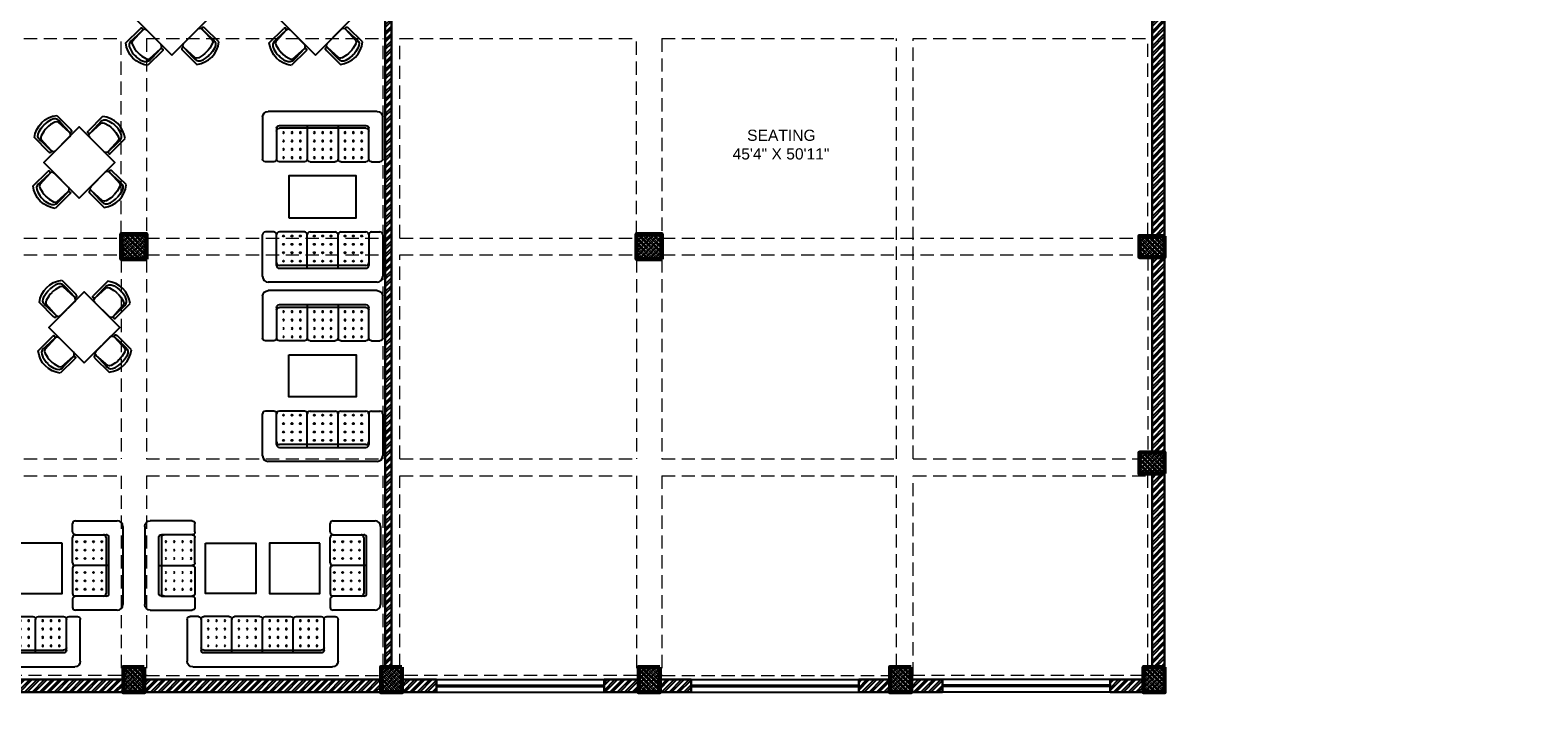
# Model space of a CAD drawing. Header units: inches. Extents: x 113025 to 158499, y 12149 to 30915.
# Tile 101 of 167: x 123472 to 124551, y 28523 to 29019. Entities that reach past the tile are written whole.
import ezdxf

# ---------------------------------------------------------------- set-up
doc = ezdxf.new("R2010")
doc.units = ezdxf.units.IN
doc.header["$MEASUREMENT"] = 0
doc.linetypes.add('HIDDEN', pattern=[0.375, 0.25, -0.125])
doc.layers.add('PD_025_TEXT', color=61, linetype='Continuous')
doc.layers.add('PD_BASE', color=8, linetype='Continuous', transparency=0.5)
for name, color, linetype, lineweight in [('PD_COLUMN', 2, 'Continuous', 60), ('PD_HATCH', 45, 'Continuous', 9), ('PP-SPRINKLER PIPE', 1, 'Continuous', 0)]:
    doc.layers.add(name, color=color, linetype=linetype, lineweight=lineweight)
doc.styles.add('style1', font='arial.ttf', dxfattribs={"height": 500})
pattern_1 = [(45, (268611.2745, 47371.9895), (-1.767766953, 1.767766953), []), (135, (268611.2745, 47371.9895), (-1.767766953, -1.767766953), [])]

# ---------------------------------------------------------------- blocks, each defined once
blk = doc.blocks.new('columns2')
at = {"layer": 'PD_HATCH'}
h = blk.add_hatch(dxfattribs=at)
h.set_pattern_fill('ANSI37', color=256, scale=20)
h.paths.add_polyline_path([(387, -250), (387, -268), (369, -268), (369, -250)])
h.paths.add_polyline_path([(18, 0), (18, -15), (0, -15), (0, 0)])
h.paths.add_polyline_path([(18, -828), (18, -813), (0, -813), (0, -828)])
h.paths.add_polyline_path([(201, -870), (186, -870), (186, -888), (201, -888)])
h.paths.add_polyline_path([(570, -870), (555, -870), (555, -888), (570, -888)])
h.paths.add_polyline_path([(754.5, -870), (739.5, -870), (739.5, -888), (754.5, -888)])
h.paths.add_polyline_path([(934.5, -870), (919.5, -870), (919.5, -888), (934.5, -888)])
h.paths.add_polyline_path([(385.5, -870), (370.5, -870), (370.5, -888), (385.5, -888)])
h.paths.add_polyline_path([(201, 42), (186, 42), (186, 60), (201, 60)])
h.paths.add_polyline_path([(387, -578), (387, -560), (369, -560), (369, -578)])
h.paths.add_polyline_path([(1116, -731.5), (1116, -716.5), (1098, -716.5), (1098, -731.5)])
h.paths.add_polyline_path([(1116, -111.5), (1116, -96.5), (1098, -96.5), (1098, -111.5)])
h.paths.add_polyline_path([(1116, -561.5), (1116, -576.5), (1098, -576.5), (1098, -561.5)])
h.paths.add_polyline_path([(1116, -251.5), (1116, -266.5), (1098, -266.5), (1098, -251.5)])
h.paths.add_polyline_path([(0, -731.5), (0, -716.5), (18, -716.5), (18, -731.5)])
h.paths.add_polyline_path([(0, -111.5), (0, -96.5), (18, -96.5), (18, -111.5)])
h.paths.add_polyline_path([(0, -406.5), (0, -421.5), (18, -421.5), (18, -406.5)])
h.paths.add_polyline_path([(0, -561.5), (0, -576.5), (18, -576.5), (18, -561.5)])
h.paths.add_polyline_path([(0, -251.5), (0, -266.5), (18, -266.5), (18, -251.5)])
h.paths.add_polyline_path([(993, -111.5), (993, -99.5), (984, -99.5), (984, -111.5)])
h.paths.add_polyline_path([(993, -189.5), (993, -201.5), (984, -201.5), (984, -189.5)])
h.paths.add_polyline_path([(903, -111.5), (903, -99.5), (912, -99.5), (912, -111.5)])
h.paths.add_polyline_path([(903, -189.5), (903, -201.5), (912, -201.5), (912, -189.5)])
h.paths.add_polyline_path([(75, -870), (60, -870), (60, -888), (75, -888)])
h.paths.add_polyline_path([(1116, -870), (1101, -870), (1101, -888), (1116, -888)])
h.paths.add_polyline_path([(75, 42), (60, 42), (60, 60), (75, 60)])
h.paths.add_polyline_path([(570, 42), (555, 42), (555, 60), (570, 60)])
h.paths.add_polyline_path([(754.5, 42), (739.5, 42), (739.5, 60), (754.5, 60)])
h.paths.add_polyline_path([(934.5, 42), (919.5, 42), (919.5, 60), (934.5, 60)])
h.paths.add_polyline_path([(385.5, 42), (370.5, 42), (370.5, 60), (385.5, 60)])
h.paths.add_polyline_path([(1116, 42), (1101, 42), (1101, 60), (1116, 60)])
h.paths.add_polyline_path([(738, -250), (738, -268), (756, -268), (756, -250)])
h.paths.add_polyline_path([(756, -578), (756, -560), (738, -560), (738, -578)])
at = {"layer": 'PD_COLUMN'}
for points in [[(387, -578), (387, -560), (369, -560), (369, -578)], [(756, -578), (756, -560), (738, -560), (738, -578)], [(1116, -561.5), (1116, -576.5), (1098, -576.5), (1098, -561.5)], [(1116, -731.5), (1116, -716.5), (1098, -716.5), (1098, -731.5)], [(385.5, -870), (370.5, -870), (370.5, -888), (385.5, -888)], [(570, -870), (555, -870), (555, -888), (570, -888)], [(754.5, -870), (739.5, -870), (739.5, -888), (754.5, -888)], [(934.5, -870), (919.5, -870), (919.5, -888), (934.5, -888)], [(1116, -870), (1101, -870), (1101, -888), (1116, -888)]]:
    blk.add_lwpolyline(points, close=True, dxfattribs=at)
at = {"layer": 'PD_HATCH', "linetype": 'HIDDEN', "ltscale": 38}
for p, q in [((1116, -561.5), (1116, -266.5)), ((199.5, -420), (369, -420)), ((369, -560), (369, -420)), ((387, -420), (556.5, -420)), ((387, -420), (387, -560)), ((556.5, -563), (556.5, -420)), ((568.5, -563), (568.5, -420)), ((568.5, -420), (738, -420)), ((738, -560), (738, -420)), ((756, -420), (924, -420)), ((756, -420), (756, -560)), ((924, -721), (924, -420)), ((936, -420), (1104, -420)), ((936, -721), (936, -420)), ((1104, -561.5), (1104, -420)), ((199.5, -563), (369, -563)), ((387, -563), (556.5, -563)), ((568.5, -563), (738, -563)), ((756, -563), (1098, -563)), ((199.5, -575), (369, -575)), ((369, -578), (369, -721)), ((387, -575), (556.5, -575)), ((387, -578), (387, -721)), ((556.5, -721), (556.5, -575)), ((568.5, -721), (568.5, -575)), ((568.5, -575), (738, -575)), ((738, -578), (738, -721)), ((756, -575), (1098, -575)), ((756, -578), (756, -721)), ((1104, -576.5), (1104, -716.5)), ((1116, -576.5), (1116, -716.5)), ((199.5, -721), (369, -721)), ((387, -721), (556.5, -721)), ((568.5, -721), (738, -721)), ((756, -721), (924, -721)), ((936, -721), (1098, -721)), ((199.5, -733), (369, -733)), ((369, -733), (369, -876)), ((387, -733), (556.5, -733)), ((387, -733), (387, -876)), ((556.5, -870), (556.5, -733)), ((568.5, -870), (568.5, -733)), ((568.5, -733), (738, -733)), ((738, -733), (738, -876)), ((756, -733), (924, -733)), ((756, -733), (756, -876)), ((924, -870), (924, -733)), ((936, -876), (936, -733)), ((936, -733), (1104, -733)), ((1104, -870), (1104, -733)), ((1116, -870), (1116, -731.5)), ((369, -876), (201, -876)), ((387, -876), (555, -876)), ((738, -876), (570, -876)), ((756, -876), (919.5, -876)), ((1101, -876), (936, -876)), ((370.5, -888), (201, -888)), ((385.5, -888), (555, -888)), ((739.5, -888), (570, -888)), ((754.5, -888), (919.5, -888)), ((1101, -888), (934.5, -888))]:
    blk.add_line(p, q, dxfattribs=at)
blk = doc.blocks.new('ghfhgfh')
at = {"color": 251}
for p, q in [((133103.6, 19552.5), (133103.6, 19582.5)), ((133107.6, 19586.5), (133207.6, 19586.5)), ((133211.6, 19582.5), (133211.6, 19552.5)), ((133211.6, 19582.5), (133211.6, 19552.5)), ((133113.6, 19552.5), (133113.6, 19574.5)), ((133199.6, 19576.5), (133115.6, 19576.5)), ((133115.6, 19574.5), (133199.6, 19574.5)), ((133135.6, 19576.5), (133135.6, 19552.5)), ((133157.6, 19576.5), (133157.6, 19552.5)), ((133179.6, 19576.5), (133179.6, 19552.5)), ((133201.6, 19574.5), (133201.6, 19552.5)), ((133111.6, 19550.5), (133105.6, 19550.5)), ((133133.6, 19550.5), (133115.6, 19550.5)), ((133155.6, 19550.5), (133137.6, 19550.5)), ((133159.6, 19550.5), (133177.6, 19550.5)), ((133181.6, 19550.5), (133199.6, 19550.5)), ((133203.6, 19550.5), (133209.6, 19550.5))]:
    blk.add_line(p, q, dxfattribs=at)
for centre in [(133118.6, 19571.4), (133124.6, 19571.4), (133130.6, 19571.4), (133140.6, 19571.4), (133146.6, 19571.4), (133152.6, 19571.4), (133162.6, 19571.4), (133168.6, 19571.4), (133174.6, 19571.4), (133184.6, 19571.4), (133190.6, 19571.4), (133196.6, 19571.4), (133118.6, 19565.4), (133118.6, 19559.4), (133124.6, 19565.4), (133124.6, 19559.4), (133130.6, 19565.4), (133130.6, 19559.4), (133140.6, 19565.4), (133140.6, 19559.4), (133146.6, 19565.4), (133146.6, 19559.4), (133152.6, 19565.4), (133152.6, 19559.4), (133162.6, 19565.4), (133162.6, 19559.4), (133168.6, 19565.4), (133168.6, 19559.4), (133174.6, 19565.4), (133174.6, 19559.4), (133184.6, 19565.4), (133184.6, 19559.4), (133190.6, 19565.4), (133190.6, 19559.4), (133196.6, 19565.4), (133196.6, 19559.4), (133118.6, 19553.4), (133124.6, 19553.4), (133130.6, 19553.4), (133140.6, 19553.4), (133146.6, 19553.4), (133152.6, 19553.4), (133162.6, 19553.4), (133168.6, 19553.4), (133174.6, 19553.4), (133184.6, 19553.4), (133190.6, 19553.4), (133196.6, 19553.4)]:
    blk.add_circle(centre, 0.442, dxfattribs=at)
for centre, radius, start, end in [((133107.6, 19582.5), 4, 90, 180), ((133207.6, 19582.5), 4, 0, 90), ((133115.6, 19574.5), 2, 90, 180), ((133115.6, 19572.5), 2, 90, 180), ((133199.6, 19574.5), 2, 0, 90), ((133199.6, 19572.5), 2, 0, 90), ((133105.6, 19552.5), 2, 180, 270), ((133111.6, 19552.5), 2, 270, 0), ((133115.6, 19552.5), 2, 180, 270), ((133133.6, 19552.5), 2, 270, 0), ((133137.6, 19552.5), 2, 180, 270), ((133155.6, 19552.5), 2, 270, 0), ((133159.6, 19552.5), 2, 180, 270), ((133177.6, 19552.5), 2, 270, 0), ((133181.6, 19552.5), 2, 180, 270), ((133199.6, 19552.5), 2, 270, 0), ((133203.6, 19552.5), 2, 180, 270), ((133209.6, 19552.5), 2, 270, 0)]:
    blk.add_arc(centre, radius, start, end, dxfattribs=at)
blk = doc.blocks.new('A$C545F11F4')
at = {"color": 251}
for p, q in [((2, 56), (2, 62)), ((4, 64), (34, 64)), ((4, 54), (26, 54)), ((38, 60), (38, 4)), ((2, 34), (2, 52)), ((26, 52), (26, 12)), ((28, 12), (28, 52)), ((2, 30), (2, 12)), ((28, 32), (4, 32)), ((2, 8), (2, 2)), ((26, 10), (4, 10)), ((34, 0), (4, 0))]:
    blk.add_line(p, q, dxfattribs=at)
for centre in [(4.9, 49), (4.9, 43), (10.9, 49), (10.9, 43), (16.9, 49), (16.9, 43), (22.9, 49), (22.9, 43), (4.9, 37), (10.9, 37), (16.9, 37), (22.9, 37), (4.9, 27), (10.9, 27), (16.9, 27), (22.9, 27), (4.9, 21), (4.9, 15), (10.9, 21), (10.9, 15), (16.9, 21), (16.9, 15), (22.9, 21), (22.9, 15)]:
    blk.add_circle(centre, 0.442, dxfattribs=at)
for centre, radius, start, end in [((4, 62), 2, 90, 180), ((4, 56), 2, 180, 270), ((4, 52), 2, 90, 180), ((24, 52), 2, 360, 90), ((26, 52), 2, 0, 90), ((34, 60), 4, 0, 90), ((4, 34), 2, 180, 270), ((4, 30), 2, 90, 180), ((4, 12), 2, 180, 270), ((24, 12), 2, 270, 0), ((26, 12), 2, 270, 0), ((4, 8), 2, 90, 180), ((4, 2), 2, 180, 270), ((34, 4), 4, 270, 0)]:
    blk.add_arc(centre, radius, start, end, dxfattribs=at)
blk = doc.blocks.new('EDEW')
at = {"color": 251}
for points in [[(-122.7, 83.7), (-86.7, 83.7), (-86.7, 47.7), (-122.7, 47.7)], [(-40.9, 83.7), (-76.9, 83.7), (-76.9, 47.7), (-40.9, 47.7)]]:
    blk.add_lwpolyline(points, close=True, dxfattribs=at)
at = {"color": 251, "xscale": -1}
blk.add_blockref('A$C545F11F4', (-128.3, 35.8), dxfattribs=at)
at = {"color": 251}
blk.add_blockref('A$C545F11F4', (-35.4, 35.8), dxfattribs=at)
at = {"color": 251, "xscale": -1, "rotation": 180}
blk.add_blockref('ghfhgfh', (-133239.5, 19581.7), dxfattribs=at)
blk = doc.blocks.new('A$C57124B3B')
at = {"color": 251}
for p, q in [((46, 504), (46, 109)), ((665, 109), (665, 506))]:
    blk.add_line(p, q, dxfattribs=at)
for points in [[(100, 525), (95, 530), (90, 534), (86, 537), (82, 539), (78, 541), (75, 542), (71, 542), (68, 542), (66, 541), (63, 541), (61, 540), (59, 539), (57, 538), (55, 537), (54, 535), (52, 534), (51, 532), (50, 529), (49, 526), (48, 522), (47, 516), (46, 509), (46, 506)], [(100, 525), (92, 265), (90, 207), (95, 175), (111, 140), (143, 111), (197, 86), (269, 70), (318, 65), (357, 65)], [(610, 525), (619, 265), (621, 207), (615, 175), (599, 140), (568, 111), (513, 86), (441, 70), (392, 65), (354, 65)], [(610, 525), (615, 530), (620, 534), (624, 537), (629, 539), (632, 541), (636, 542), (639, 542), (642, 542), (645, 541), (647, 541), (650, 540), (652, 539), (653, 538), (655, 537), (657, 535), (658, 534), (659, 532), (660, 529), (662, 526), (663, 522), (664, 516), (664, 509), (665, 506)]]:
    blk.add_lwpolyline(points, dxfattribs=at)
blk.add_lwpolyline([(353, 144), (310, 144), (260, 151), (165, 175), (136, 193), (116, 221), (100, 522, -0.429937), (157, 583), (553, 583, -0.429937), (610, 522), (594, 221), (575, 193), (545, 175), (450, 151), (401, 144), (357, 144)], format="xyb", dxfattribs=at)
blk.add_arc((355, 499), 498, 231.563, 308.437, dxfattribs=at)
blk = doc.blocks.new('5T2G3')
at = {"color": 251}
blk.add_lwpolyline([(-65.1, 22.4), (-29.1, 22.4), (-29.1, 58.4), (-65.1, 58.4)], close=True, dxfattribs=at)
at = {"color": 251, "extrusion": (0, 0, -1), "yscale": 0.03640297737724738, "zscale": -0.03640297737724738}
for p, xscale, rotation in [((58.8, 79.7), 0.03640297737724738, 180.3099349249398), ((86.4, 27.7), 0.03640297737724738, 90.30993492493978), ((7.8, 27.7), -0.03640297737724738, 269.6900650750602), ((58.8, 1.1), -0.03640297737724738, 359.6900650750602)]:
    blk.add_blockref('A$C57124B3B', p, dxfattribs=dict(at, xscale=xscale, rotation=rotation))
blk = doc.blocks.new('3SEATER445')
at = {"color": 251}
for p, q in [((-39.8, 4), (-39.8, 34)), ((-31.8, 36), (-37.8, 36)), ((-29.8, 12), (-29.8, 34)), ((-9.8, 36), (-27.8, 36)), ((-7.8, 10), (-7.8, 34)), ((-5.8, 36), (12.2, 36)), ((14.2, 10), (14.2, 34)), ((16.2, 36), (34.2, 36)), ((36.2, 34), (36.2, 12)), ((38.2, 36), (44.2, 36)), ((46.2, 34), (46.2, 4)), ((34.2, 12), (-27.8, 12)), ((42.2, 0), (-35.8, 0)), ((-27.8, 10), (34.2, 10))]:
    blk.add_line(p, q, dxfattribs=at)
for centre in [(-24.8, 33.1), (-18.8, 33.1), (-12.8, 33.1), (-2.8, 33.1), (3.2, 33.1), (9.2, 33.1), (19.2, 33.1), (25.2, 33.1), (31.2, 33.1), (-24.8, 27.1), (-18.8, 27.1), (-12.8, 27.1), (-2.8, 27.1), (3.2, 27.1), (9.2, 27.1), (19.2, 27.1), (25.2, 27.1), (31.2, 27.1), (-24.8, 21.1), (-24.8, 15.1), (-18.8, 21.1), (-18.8, 15.1), (-12.8, 21.1), (-12.8, 15.1), (-2.8, 21.1), (-2.8, 15.1), (3.2, 21.1), (3.2, 15.1), (9.2, 21.1), (9.2, 15.1), (19.2, 21.1), (19.2, 15.1), (25.2, 21.1), (25.2, 15.1), (31.2, 21.1), (31.2, 15.1)]:
    blk.add_circle(centre, 0.442, dxfattribs=at)
for centre, radius, start, end in [((-37.8, 34), 2, 90, 180), ((-31.8, 34), 2, 0, 90), ((-27.8, 34), 2, 90, 180), ((-9.8, 34), 2, 0, 90), ((-5.8, 34), 2, 90, 180), ((12.2, 34), 2, 0, 90), ((16.2, 34), 2, 90, 180), ((34.2, 34), 2, 360, 90), ((38.2, 34), 2, 90, 180), ((44.2, 34), 2, 360, 90), ((-27.8, 14), 2, 180, 270), ((-27.8, 12), 2, 180, 270), ((34.2, 14), 2, 270, 0), ((34.2, 12), 2, 270, 0), ((-35.8, 4), 4, 180, 270), ((42.2, 4), 4, 270, 360)]:
    blk.add_arc(centre, radius, start, end, dxfattribs=at)
blk = doc.blocks.new('FIRST FLOOR AR PLAN')
at = {"layer": 'PD_BASE'}
h = blk.add_hatch(dxfattribs=at)
h.set_pattern_fill('ANSI32', color=256, scale=10)
h.set_pattern_definition([(45, (123173.841, 20768.249), (-2.65165, 2.65165), []), (45, (123175.6088, 20768.249), (-2.65165, 2.65165), [])])
h.paths.add_polyline_path([(123177, 20811), (123168, 20811), (123168, 20729.5), (123177, 20729.5)])
h.paths.add_polyline_path([(123538.5, 20663.5), (123369, 20663.5), (123369, 20654.5), (123538.5, 20654.5)])
h.paths.add_polyline_path([(123723, 20663.5), (123553.5, 20663.5), (123553.5, 20654.5), (123723, 20654.5)])
h.paths.add_polyline_path([(123177, 21527.5), (123168, 21527.5), (123168, 21446), (123177, 21446)])
h.paths.add_polyline_path([(123177, 21431), (123168, 21431), (123168, 21291), (123177, 21291)])
h.paths.add_polyline_path([(123177, 21276), (123168, 21276), (123168, 21136), (123177, 21136)])
h.paths.add_polyline_path([(123177, 21121), (123168, 21121), (123168, 20981), (123177, 20981)])
h.paths.add_polyline_path([(123177, 20966), (123168, 20966), (123168, 20826), (123177, 20826)])
h.paths.add_polyline_path([(124269, 21602.5), (124102.5, 21602.5), (124102.5, 21593.5), (124269, 21593.5)])
h.paths.add_polyline_path([(124087.5, 21602.5), (123922.5, 21602.5), (123922.5, 21593.5), (124087.5, 21593.5)])
h.paths.add_polyline_path([(123907.5, 21602.5), (123738, 21602.5), (123738, 21593.5), (123907.5, 21593.5)])
h.paths.add_polyline_path([(123723, 21602.5), (123553.5, 21602.5), (123553.5, 21593.5), (123723, 21593.5)])
h.paths.add_polyline_path([(123354, 21602.5), (123243, 21602.5), (123243, 21593.5), (123354, 21593.5)])
h.paths.add_polyline_path([(123228, 21602.5), (123168, 21602.5), (123168, 21542.5), (123177, 21542.5), (123177, 21593.5), (123228, 21593.5)])
h.paths.add_polyline_path([(123177, 20714.5), (123168, 20714.5), (123168, 20654.5), (123228, 20654.5), (123228, 20663.5), (123177, 20663.5)])
h.paths.add_polyline_path([(123354, 20663.5), (123243, 20663.5), (123243, 20654.5), (123354, 20654.5)])
h.paths.add_polyline_path([(123762.7, 20663.5), (123738, 20663.5), (123738, 20654.5), (123762.7, 20654.5)])
h.paths.add_polyline_path([(123907.5, 20663.5), (123882.7, 20663.5), (123882.7, 20654.5), (123907.5, 20654.5)])
h.paths.add_polyline_path([(123945, 20663.5), (123922.5, 20663.5), (123922.5, 20654.5), (123945, 20654.5)])
h.paths.add_polyline_path([(124087.5, 20663.5), (124065, 20663.5), (124065, 20654.5), (124087.5, 20654.5)])
h.paths.add_polyline_path([(124125, 20663.5), (124102.5, 20663.5), (124102.5, 20654.5), (124125, 20654.5)])
h.paths.add_polyline_path([(124269, 20663.5), (124245, 20663.5), (124245, 20654.5), (124269, 20654.5)])
h.paths.add_polyline_path([(124284, 20672.5), (124275, 20672.5)])
h.paths.add_polyline_path([(124284, 20811), (124275, 20811), (124275, 20672.5), (124284, 20672.5)])
h.paths.add_polyline_path([(124284, 20966), (124275, 20966), (124275, 20826), (124284, 20826)])
h.paths.add_polyline_path([(124284, 21276), (124275, 21276), (124275, 20981), (124284, 20981)])
h.paths.add_polyline_path([(124284, 21584.5), (124275, 21584.5), (124275, 21446), (124284, 21446)])
h.paths.add_polyline_path([(124266, 21443), (124161, 21443), (124161, 21434), (124266, 21434)])
h.paths.add_polyline_path([(124161, 21431), (124152, 21431), (124152, 21353), (124161, 21353)])
h.paths.add_polyline_path([(124152, 21443), (124080, 21443), (124080, 21434), (124152, 21434)])
h.paths.add_polyline_path([(124080, 21431), (124071, 21431), (124071, 21353), (124080, 21353)])
h.paths.add_polyline_path([(124071, 21443), (123990, 21443), (123990, 21341), (124017, 21341), (124017, 21350), (123999, 21350), (123999, 21434), (124071, 21434)])
h.paths.add_polyline_path([(124071, 21350), (124053, 21350), (124053, 21341), (124071, 21341)], flags=17)
h.paths.add_polyline_path([(124098, 21350), (124080, 21350), (124080, 21341), (124098, 21341)])
h.paths.add_polyline_path([(124152, 21350), (124134, 21350), (124134, 21341), (124152, 21341)])
h.paths.add_polyline_path([(124161, 21341), (124152, 21341), (124152, 21278), (124161, 21278)])
h.paths.add_polyline_path([(124284, 21292), (124275, 21292), (124275, 21291), (124284, 21291)])
h.paths.add_polyline_path([(124284, 21431), (124275, 21431), (124275, 21412), (124284, 21412)])
h.paths.add_polyline_path([(123405.7, 21593.5), (123405.7, 21602.5), (123369, 21602.5), (123369, 21593.5)])
h.paths.add_polyline_path([(123501.7, 21602.5), (123501.7, 21593.5), (123538.5, 21593.5), (123538.5, 21602.5)])
h = blk.add_hatch(dxfattribs=at)
h.set_pattern_fill('ANSI32', color=256, scale=10)
h.set_pattern_definition([(45, (-9858.2517, 2013.745), (-2.65165043, 2.65165043), []), (45, (-9856.484, 2013.745), (-2.65165043, 2.65165043), [])])
h.paths.add_polyline_path([(123730.5, 21204.6), (123537, 21204.6), (123537, 21199.6), (123574.9, 21199.6), (123726, 21199.6), (123726, 20672.5), (123730.5, 20672.5), (123730.5, 21199.6)])
h = blk.add_hatch(dxfattribs=at)
h.set_pattern_fill('ANSI37', color=256, scale=20)
h.set_pattern_definition(pattern_1)
h.paths.add_polyline_path([(123555, 20964.5), (123555, 20982.5), (123537, 20982.5), (123537, 20964.5)])
h = blk.add_hatch(dxfattribs=at)
h.set_pattern_fill('ANSI37', color=256, scale=20)
h.set_pattern_definition(pattern_1)
h.paths.add_polyline_path([(123924, 20964.5), (123924, 20982.5), (123906, 20982.5), (123906, 20964.5)])
h = blk.add_hatch(dxfattribs=at)
h.set_pattern_fill('ANSI37', color=256, scale=20)
h.set_pattern_definition(pattern_1)
h.paths.add_polyline_path([(124284, 20981), (124284, 20966), (124266, 20966), (124266, 20981)])
h = blk.add_hatch(dxfattribs=at)
h.set_pattern_fill('ANSI37', color=256, scale=20)
h.set_pattern_definition(pattern_1)
h.paths.add_polyline_path([(124284, 20811), (124284, 20826), (124266, 20826), (124266, 20811)])
h = blk.add_hatch(dxfattribs=at)
h.set_pattern_fill('ANSI37', color=256, scale=20)
h.set_pattern_definition(pattern_1)
h.paths.add_polyline_path([(123553.5, 20654.5), (123538.5, 20654.5), (123538.5, 20672.5), (123553.5, 20672.5)])
h = blk.add_hatch(dxfattribs=at)
h.set_pattern_fill('ANSI37', color=256, scale=20)
h.set_pattern_definition(pattern_1)
h.paths.add_polyline_path([(123738, 20654.5), (123723, 20654.5), (123723, 20672.5), (123738, 20672.5)])
h = blk.add_hatch(dxfattribs=at)
h.set_pattern_fill('ANSI37', color=256, scale=20)
h.set_pattern_definition(pattern_1)
h.paths.add_polyline_path([(123922.5, 20654.5), (123907.5, 20654.5), (123907.5, 20672.5), (123922.5, 20672.5)])
h = blk.add_hatch(dxfattribs=at)
h.set_pattern_fill('ANSI37', color=256, scale=20)
h.set_pattern_definition(pattern_1)
h.paths.add_polyline_path([(124102.5, 20654.5), (124087.5, 20654.5), (124087.5, 20672.5), (124102.5, 20672.5)])
h = blk.add_hatch(dxfattribs=at)
h.set_pattern_fill('ANSI37', color=256, scale=20)
h.set_pattern_definition(pattern_1)
h.paths.add_polyline_path([(124284, 20654.5), (124269, 20654.5), (124269, 20672.5), (124284, 20672.5)])
at = {"layer": 'PD_BASE', "lineweight": 30}
for p, q in [((124284, 20981), (124284, 21292)), ((124275, 20981), (124275, 21276)), ((123730.5, 21099.2), (123730.5, 21144)), ((124275, 20966), (124275, 20826)), ((124284, 20966), (124284, 20826)), ((124275, 20811), (124275, 20672.5)), ((124284, 20811), (124284, 20672.5)), ((123369, 20663.5), (123538.5, 20663.5)), ((123723, 20663.5), (123553.5, 20663.5)), ((123738, 20663.5), (123762.7, 20663.5)), ((123762.7, 20663.5), (123762.7, 20654.5)), ((123882.7, 20663.5), (123907.5, 20663.5)), ((123882.7, 20663.5), (123882.7, 20654.5)), ((123922.5, 20663.5), (123945, 20663.5)), ((123945, 20663.5), (123945, 20654.5)), ((124065, 20663.5), (124087.5, 20663.5)), ((124065, 20663.5), (124065, 20654.5)), ((124102.5, 20663.5), (124125, 20663.5)), ((124125, 20663.5), (124125, 20654.5)), ((124245, 20663.5), (124269, 20663.5)), ((124245, 20663.5), (124245, 20654.5)), ((123538.5, 20654.5), (123369, 20654.5)), ((123723, 20654.5), (123553.5, 20654.5)), ((123738, 20654.5), (123762.7, 20654.5)), ((123882.7, 20654.5), (123945, 20654.5)), ((124065, 20654.5), (124125, 20654.5)), ((124245, 20654.5), (124284, 20654.5))]:
    blk.add_line(p, q, dxfattribs=at)
at = {"layer": 'PD_BASE'}
for p, q in [((123762.7, 20663.5), (123882.7, 20663.5)), ((123945, 20663.5), (124065, 20663.5)), ((124245, 20663.5), (124125, 20663.5)), ((123762.7, 20659.5), (123882.7, 20659.5)), ((123762.7, 20658.5), (123882.7, 20658.5)), ((123762.7, 20654.5), (123882.7, 20654.5)), ((123945, 20659.5), (124065, 20659.5)), ((123945, 20658.5), (124065, 20658.5)), ((123945, 20654.5), (124065, 20654.5)), ((124245, 20659.5), (124125, 20659.5)), ((124245, 20658.5), (124125, 20658.5)), ((124245, 20654.5), (124125, 20654.5))]:
    blk.add_line(p, q, dxfattribs=at)
at = {"layer": 'PD_BASE', "lineweight": 30}
blk.add_lwpolyline([(123726, 21199.6), (123726, 20672.5), (123730.5, 20672.5), (123730.5, 21199.6)], dxfattribs=at)
at = {"layer": 'PD_BASE'}
for points in [[(123657.1, 20994.1), (123705.1, 20994.1), (123705.1, 21024.1), (123657.1, 21024.1)], [(123555, 20964.5), (123555, 20982.5), (123537, 20982.5), (123537, 20964.5)], [(123537, 20982.5), (123555, 20982.5), (123555, 20964.5), (123537, 20964.5)], [(123924, 20964.5), (123924, 20982.5), (123906, 20982.5), (123906, 20964.5)], [(124284, 20981), (124284, 20966), (124266, 20966), (124266, 20981)], [(123657.1, 20895.9), (123705.1, 20895.9), (123705.1, 20865.9), (123657.1, 20865.9)], [(124284, 20811), (124284, 20826), (124266, 20826), (124266, 20811)], [(123553.5, 20672.5), (123538.5, 20672.5), (123538.5, 20654.5), (123553.5, 20654.5)], [(123738, 20672.5), (123723, 20672.5), (123723, 20654.5), (123738, 20654.5)], [(123922.5, 20672.5), (123907.5, 20672.5), (123907.5, 20654.5), (123922.5, 20654.5)], [(124102.5, 20672.5), (124087.5, 20672.5), (124087.5, 20654.5), (124102.5, 20654.5)], [(124284, 20672.5), (124269, 20672.5), (124269, 20654.5), (124284, 20654.5)]]:
    blk.add_lwpolyline(points, close=True, dxfattribs=at)
at = {"layer": 'PD_BASE', "color": 251, "true_color": 0x636466}
blk.add_lwpolyline([(123555, 20964.5), (123555, 20982.5), (123537, 20982.5), (123537, 20964.5)], close=True, dxfattribs=at)
at = {"layer": 'PD_BASE', "rotation": 45}
for p in [(123635.1, 21140.8), (123737.9, 21140.8), (123568.8, 21038.4), (123572.4, 20920.4)]:
    blk.add_blockref('5T2G3', p, dxfattribs=at)
at = {"layer": 'PD_BASE', "xscale": -1, "rotation": 180}
for p in [(123678, 21070.2), (123678, 20942)]:
    blk.add_blockref('3SEATER445', p, dxfattribs=at)
at = {"layer": 'PD_BASE'}
for name, p in [('3SEATER445', (123678, 20948)), ('3SEATER445', (123678, 20819.7)), ('EDEW', (123535.6, 20677.4)), ('EDEW', (123720.1, 20677.4))]:
    blk.add_blockref(name, p, dxfattribs=at)
at = {"layer": 'PD_COLUMN'}
blk.add_blockref('columns2', (123168, 21542.5), dxfattribs=at)
at = {"layer": 'PD_BASE', "insert": (123927.6, 21057.2), "char_height": 8, "width": 162.908, "attachment_point": 1, "style": 'style1'}
blk.add_mtext('\\pi57.525;SEATING\\P\\pi47.099;45\'4" X 50\'11"', dxfattribs=at)

msp = doc.modelspace()

# ---------------------------------------------------------------- block references
at = {"layer": 'PD_025_TEXT'}
msp.add_blockref('FIRST FLOOR AR PLAN', (0, 7890.7), dxfattribs=at)

# ---------------------------------------------------------------- next in the draw order: linework, layer by layer
at = {"layer": 'PP-SPRINKLER PIPE'}
msp.add_circle((124551.2, 29173), 1741.7, dxfattribs=at)

doc.saveas('drawing.dxf')
